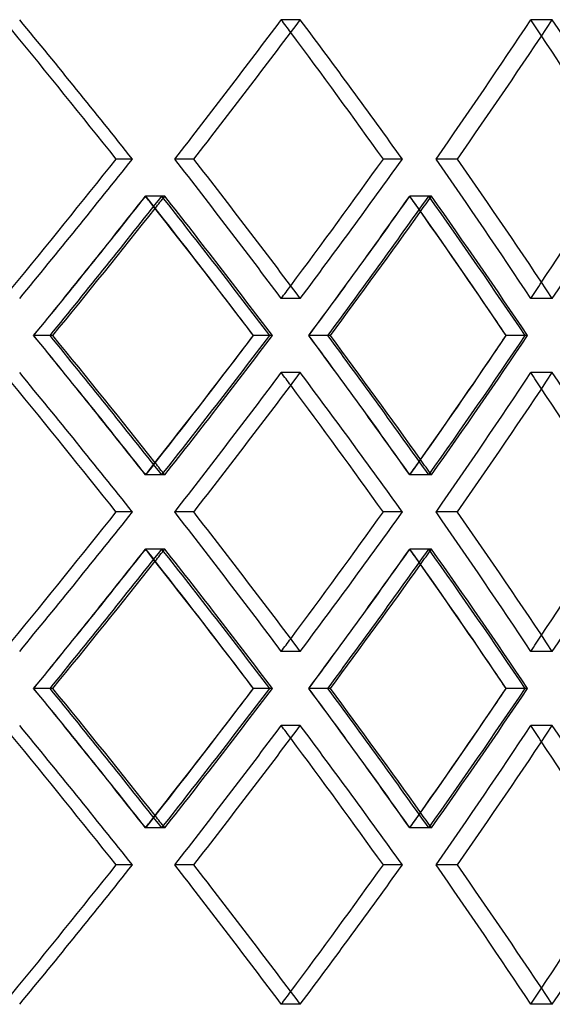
# Model space of a CAD drawing. Header units: millimetres. Extents: x -380 to 380, y -201 to 320.
# Tile 11 of 13: x 146 to 193, y 1 to 87. Entities that reach past the tile are written whole.
import ezdxf

# ---------------------------------------------------------------- set-up
doc = ezdxf.new("R2010")
doc.units = ezdxf.units.MM
doc.layers.add('HIDDEN', color=7, linetype='Continuous')
doc.layers.add('THICK', color=7, linetype='Continuous')

msp = doc.modelspace()

# ---------------------------------------------------------------- linework, layer by layer
at = {"layer": 'HIDDEN'}
for p, q in [((170.754, 86.769), (169.096, 86.769)), ((170.754, 86.769), (169.096, 86.769)), ((192.742, 86.769), (190.87, 86.769)), ((192.742, 86.769), (190.87, 86.769)), ((156.115, 74.617), (154.693, 74.617)), ((161.468, 74.617), (159.808, 74.617)), ((161.468, 74.617), (159.808, 74.617)), ((179.66, 74.617), (178, 74.617)), ((184.468, 74.617), (182.595, 74.617)), ((184.468, 74.617), (182.595, 74.617)), ((158.676, 71.386), (157.253, 71.386)), ((158.935, 71.386), (157.274, 71.386)), ((181.964, 71.386), (180.303, 71.386)), ((182.196, 71.386), (180.322, 71.386)), ((170.754, 62.464), (169.096, 62.464)), ((170.754, 62.464), (169.096, 62.464)), ((192.742, 62.464), (190.87, 62.464)), ((192.742, 62.464), (190.87, 62.464)), ((148.924, 59.233), (147.497, 59.233)), ((148.924, 59.233), (147.504, 59.233)), ((168.322, 59.233), (166.664, 59.233)), ((173.159, 59.233), (171.495, 59.233)), ((173.159, 59.233), (171.501, 59.233)), ((190.584, 59.233), (188.712, 59.233)), ((170.754, 56.002), (169.096, 56.002)), ((170.754, 56.002), (169.096, 56.002)), ((192.742, 56.002), (190.87, 56.002)), ((192.742, 56.002), (190.87, 56.002)), ((158.676, 47.081), (157.253, 47.081)), ((158.935, 47.081), (157.274, 47.081)), ((181.964, 47.081), (180.303, 47.081)), ((182.196, 47.081), (180.322, 47.081)), ((156.115, 43.85), (154.693, 43.85)), ((161.468, 43.85), (159.808, 43.85)), ((161.468, 43.85), (159.808, 43.85)), ((179.66, 43.85), (178, 43.85)), ((184.468, 43.85), (182.595, 43.85)), ((184.468, 43.85), (182.595, 43.85)), ((158.676, 40.619), (157.253, 40.619)), ((158.935, 40.619), (157.274, 40.619)), ((181.964, 40.619), (180.303, 40.619)), ((182.196, 40.619), (180.322, 40.619)), ((170.754, 31.698), (169.096, 31.698)), ((170.754, 31.698), (169.096, 31.698)), ((192.742, 31.698), (190.87, 31.698)), ((192.742, 31.698), (190.87, 31.698)), ((148.924, 28.467), (147.497, 28.467)), ((148.924, 28.467), (147.504, 28.467)), ((168.322, 28.467), (166.664, 28.467)), ((173.159, 28.467), (171.495, 28.467)), ((173.159, 28.467), (171.501, 28.467)), ((190.584, 28.467), (188.712, 28.467)), ((170.754, 25.236), (169.096, 25.236)), ((170.754, 25.236), (169.096, 25.236)), ((192.742, 25.236), (190.87, 25.236)), ((192.742, 25.236), (190.87, 25.236)), ((158.676, 16.314), (157.253, 16.314)), ((158.935, 16.314), (157.274, 16.314)), ((181.964, 16.314), (180.303, 16.314)), ((182.196, 16.314), (180.322, 16.314)), ((156.115, 13.083), (154.693, 13.083)), ((161.468, 13.083), (159.808, 13.083)), ((161.468, 13.083), (159.808, 13.083)), ((179.66, 13.083), (178, 13.083)), ((184.468, 13.083), (182.595, 13.083)), ((184.468, 13.083), (182.595, 13.083)), ((170.754, 0.931), (169.096, 0.931)), ((170.754, 0.931), (169.096, 0.931)), ((192.742, 0.931), (190.87, 0.931)), ((192.742, 0.931), (190.87, 0.931))]:
    msp.add_line(p, q, dxfattribs=at)
for centre, major_axis, ratio, start_param, end_param in [((0, 86.769), (-245.841, 245.841), 0.311613, -1.920083, -1.872873), ((0, 86.769), (-238.429, -238.429), 0.37925, 1.885614, 1.933288), ((0, 86.769), (-238.429, -238.429), 0.37925, 1.885614, 1.933288), ((0, 86.769), (-238.429, 238.429), 0.37925, -1.937631, -1.933288), ((0, 86.769), (-240.767, 240.767), 0.37925, -1.980498, -1.933288), ((0, 86.769), (-232.534, -232.534), 0.450063, 1.946029, 1.993703), ((0, 86.769), (-232.534, -232.534), 0.450063, 1.946029, 1.993703), ((0, 86.769), (-232.534, 232.534), 0.450063, -1.999236, -1.993703), ((0, 62.464), (-245.841, -245.841), 0.311613, 1.872873, 1.920083), ((0, 62.464), (-238.429, 238.429), 0.37925, -1.933288, -1.885614), ((0, 62.464), (-238.429, 238.429), 0.37925, -1.933288, -1.885614), ((0, 62.464), (-240.767, -240.767), 0.37925, 1.933288, 1.980498), ((0, 62.464), (-232.534, 232.534), 0.450063, -1.993703, -1.946029), ((0, 62.464), (-232.534, 232.534), 0.450063, -1.993703, -1.946029), ((0, 86.769), (-238.429, -238.429), 0.37925, 1.825094, 1.872924), ((0, 56.002), (-243.454, -243.454), 0.311613, 1.885544, 1.933236), ((0, 86.769), (-243.454, 243.454), 0.311613, -1.936779, -1.933236), ((0, 56.002), (-238.429, 238.429), 0.37925, -1.914258, -1.872924), ((0, 86.769), (-240.767, -240.767), 0.37925, 1.869362, 1.873511), ((0, 56.002), (-240.767, 240.767), 0.37925, -1.920739, -1.873511), ((0, 86.769), (-232.534, -232.534), 0.450063, 1.88551, 1.93334), ((0, 56.002), (-238.429, -238.429), 0.37925, 1.945959, 1.993651), ((0, 86.769), (-238.429, 238.429), 0.37925, -1.998256, -1.993651), ((0, 56.002), (-232.534, 232.534), 0.450063, -1.974673, -1.93334), ((0, 86.769), (-234.814, -234.814), 0.450063, 1.928726, 1.933926), ((0, 56.002), (-234.814, 234.814), 0.450063, -1.981155, -1.933926), ((0, 62.464), (-238.429, -238.429), 0.37925, 1.933288, 1.937631), ((0, 62.464), (-232.534, -232.534), 0.450063, 1.993703, 1.999236), ((0, 31.698), (-238.429, 238.429), 0.37925, -1.872924, -1.825094), ((0, 62.464), (-243.454, 243.454), 0.311613, -1.933236, -1.885544), ((0, 62.464), (-240.767, -240.767), 0.37925, 1.873511, 1.920739), ((0, 31.698), (-232.534, 232.534), 0.450063, -1.93334, -1.88551), ((0, 62.464), (-238.429, 238.429), 0.37925, -1.993651, -1.945959), ((0, 62.464), (-234.814, -234.814), 0.450063, 1.933926, 1.981155), ((0, 62.464), (-238.429, -238.429), 0.37925, 1.872924, 1.914258), ((0, 62.464), (-232.534, -232.534), 0.450063, 1.93334, 1.974673), ((0, 56.002), (-245.841, 245.841), 0.311613, -1.920083, -1.872873), ((0, 56.002), (-238.429, -238.429), 0.37925, 1.885614, 1.933288), ((0, 56.002), (-238.429, -238.429), 0.37925, 1.885614, 1.933288), ((0, 56.002), (-238.429, 238.429), 0.37925, -1.937631, -1.933288), ((0, 56.002), (-240.767, 240.767), 0.37925, -1.980498, -1.933288), ((0, 56.002), (-232.534, -232.534), 0.450063, 1.946029, 1.993703), ((0, 56.002), (-232.534, -232.534), 0.450063, 1.946029, 1.993703), ((0, 56.002), (-232.534, 232.534), 0.450063, -1.999236, -1.993703), ((0, 31.698), (-240.767, 240.767), 0.37925, -1.873511, -1.869362), ((0, 31.698), (-238.429, -238.429), 0.37925, 1.993651, 1.998256), ((0, 31.698), (-234.814, 234.814), 0.450063, -1.933926, -1.928726), ((0, 31.698), (-243.454, -243.454), 0.311613, 1.933236, 1.936779), ((0, 31.698), (-245.841, -245.841), 0.311613, 1.872873, 1.920083), ((0, 31.698), (-238.429, 238.429), 0.37925, -1.933288, -1.885614), ((0, 31.698), (-238.429, 238.429), 0.37925, -1.933288, -1.885614), ((0, 31.698), (-240.767, -240.767), 0.37925, 1.933288, 1.980498), ((0, 31.698), (-232.534, 232.534), 0.450063, -1.993703, -1.946029), ((0, 31.698), (-232.534, 232.534), 0.450063, -1.993703, -1.946029), ((0, 56.002), (-238.429, -238.429), 0.37925, 1.825094, 1.872924), ((0, 25.236), (-243.454, -243.454), 0.311613, 1.885544, 1.933236), ((0, 56.002), (-243.454, 243.454), 0.311613, -1.936779, -1.933236), ((0, 25.236), (-238.429, 238.429), 0.37925, -1.914258, -1.872924), ((0, 56.002), (-240.767, -240.767), 0.37925, 1.869362, 1.873511), ((0, 25.236), (-240.767, 240.767), 0.37925, -1.920739, -1.873511), ((0, 56.002), (-232.534, -232.534), 0.450063, 1.88551, 1.93334), ((0, 25.236), (-238.429, -238.429), 0.37925, 1.945959, 1.993651), ((0, 56.002), (-238.429, 238.429), 0.37925, -1.998256, -1.993651), ((0, 25.236), (-232.534, 232.534), 0.450063, -1.974673, -1.93334), ((0, 56.002), (-234.814, -234.814), 0.450063, 1.928726, 1.933926), ((0, 25.236), (-234.814, 234.814), 0.450063, -1.981155, -1.933926), ((0, 31.698), (-238.429, -238.429), 0.37925, 1.933288, 1.937631), ((0, 31.698), (-232.534, -232.534), 0.450063, 1.993703, 1.999236), ((0, 0.931), (-238.429, 238.429), 0.37925, -1.872924, -1.825094), ((0, 31.698), (-243.454, 243.454), 0.311613, -1.933236, -1.885544), ((0, 31.698), (-240.767, -240.767), 0.37925, 1.873511, 1.920739), ((0, 0.931), (-232.534, 232.534), 0.450063, -1.93334, -1.88551), ((0, 31.698), (-238.429, 238.429), 0.37925, -1.993651, -1.945959), ((0, 31.698), (-234.814, -234.814), 0.450063, 1.933926, 1.981155), ((0, 31.698), (-238.429, -238.429), 0.37925, 1.872924, 1.914258), ((0, 31.698), (-232.534, -232.534), 0.450063, 1.93334, 1.974673), ((0, 25.236), (-245.841, 245.841), 0.311613, -1.920083, -1.872873), ((0, 25.236), (-238.429, -238.429), 0.37925, 1.885614, 1.933288), ((0, 25.236), (-238.429, -238.429), 0.37925, 1.885614, 1.933288), ((0, 25.236), (-238.429, 238.429), 0.37925, -1.937631, -1.933288), ((0, 25.236), (-240.767, 240.767), 0.37925, -1.980498, -1.933288), ((0, 25.236), (-232.534, -232.534), 0.450063, 1.946029, 1.993703), ((0, 25.236), (-232.534, -232.534), 0.450063, 1.946029, 1.993703), ((0, 25.236), (-232.534, 232.534), 0.450063, -1.999236, -1.993703), ((0, 0.931), (-243.454, -243.454), 0.311613, 1.933236, 1.936779), ((0, 0.931), (-240.767, 240.767), 0.37925, -1.873511, -1.869362), ((0, 0.931), (-238.429, -238.429), 0.37925, 1.993651, 1.998256), ((0, 0.931), (-234.814, 234.814), 0.450063, -1.933926, -1.928726), ((0, 0.931), (-245.841, -245.841), 0.311613, 1.872873, 1.920083), ((0, 0.931), (-238.429, 238.429), 0.37925, -1.933288, -1.885614), ((0, 0.931), (-238.429, 238.429), 0.37925, -1.933288, -1.885614), ((0, 0.931), (-240.767, -240.767), 0.37925, 1.933288, 1.980498), ((0, 0.931), (-232.534, 232.534), 0.450063, -1.993703, -1.946029), ((0, 0.931), (-232.534, 232.534), 0.450063, -1.993703, -1.946029), ((0, 0.931), (-238.429, -238.429), 0.37925, 1.933288, 1.937631), ((0, 0.931), (-232.534, -232.534), 0.450063, 1.993703, 1.999236)]:
    msp.add_ellipse(centre, major_axis=major_axis, ratio=ratio, start_param=start_param, end_param=end_param, dxfattribs=at)
at = {"layer": 'THICK'}
for p, q in [((156.115, 74.617), (154.693, 74.617)), ((179.66, 74.617), (178, 74.617)), ((149.164, 59.233), (148.924, 59.233)), ((168.099, 59.233), (166.671, 59.233)), ((173.377, 59.233), (173.159, 59.233)), ((190.386, 59.233), (188.718, 59.233)), ((156.115, 43.85), (154.693, 43.85)), ((179.66, 43.85), (178, 43.85)), ((149.164, 28.467), (148.924, 28.467)), ((168.099, 28.467), (166.671, 28.467)), ((173.377, 28.467), (173.159, 28.467)), ((190.386, 28.467), (188.718, 28.467)), ((156.115, 13.083), (154.693, 13.083)), ((179.66, 13.083), (178, 13.083))]:
    msp.add_line(p, q, dxfattribs=at)
for centre, major_axis, ratio, start_param, end_param in [((0, 86.769), (-245.841, 245.841), 0.311613, -1.920083, -1.872873), ((0, 86.769), (-240.767, -240.767), 0.37925, 1.886077, 1.933288), ((0, 86.769), (-240.767, 240.767), 0.37925, -1.980498, -1.933288), ((0, 86.769), (-234.814, -234.814), 0.450063, 1.946493, 1.993703), ((0, 86.769), (-234.814, 234.814), 0.450063, -2.040914, -1.993703), ((0, 86.769), (-243.454, 243.454), 0.311613, -1.920546, -1.876256), ((0, 86.769), (-238.429, 238.429), 0.37925, -1.980961, -1.937631), ((0, 86.769), (-232.534, 232.534), 0.450063, -2.041377, -1.999236), ((0, 62.464), (-243.454, -243.454), 0.311613, 1.876256, 1.920546), ((0, 62.464), (-245.841, -245.841), 0.311613, 1.872873, 1.920083), ((0, 62.464), (-240.767, 240.767), 0.37925, -1.933288, -1.886077), ((0, 62.464), (-238.429, -238.429), 0.37925, 1.937631, 1.980961), ((0, 62.464), (-240.767, -240.767), 0.37925, 1.933288, 1.980498), ((0, 62.464), (-234.814, 234.814), 0.450063, -1.993703, -1.946493), ((0, 62.464), (-232.534, -232.534), 0.450063, 1.999236, 2.041377), ((0, 62.464), (-234.814, -234.814), 0.450063, 1.993703, 2.040914), ((0, 56.002), (-245.841, -245.841), 0.311613, 1.885421, 1.932649), ((0, 86.769), (-245.841, 245.841), 0.311613, -1.980011, -1.932649), ((0, 56.002), (-240.767, -240.767), 0.37925, 1.945836, 1.993064), ((0, 86.769), (-240.767, 240.767), 0.37925, -2.040427, -1.993064), ((0, 86.769), (-243.454, 243.454), 0.311613, -1.981066, -1.936779), ((0, 86.769), (-240.767, -240.767), 0.37925, 1.826149, 1.869362), ((0, 86.769), (-234.814, -234.814), 0.450063, 1.886564, 1.928726), ((0, 86.769), (-238.429, 238.429), 0.37925, -2.041481, -1.998256), ((0, 56.002), (-238.429, 238.429), 0.37925, -1.920616, -1.914258), ((0, 56.002), (-232.534, 232.534), 0.450063, -1.981032, -1.974673), ((0, 62.464), (-245.841, 245.841), 0.311613, -1.932649, -1.885421), ((0, 31.698), (-240.767, 240.767), 0.37925, -1.869362, -1.826149), ((0, 31.698), (-243.454, -243.454), 0.311613, 1.936779, 1.981066), ((0, 31.698), (-245.841, -245.841), 0.311613, 1.932649, 1.980011), ((0, 62.464), (-238.429, -238.429), 0.37925, 1.914258, 1.920616), ((0, 62.464), (-240.767, 240.767), 0.37925, -1.993064, -1.945836), ((0, 31.698), (-234.814, 234.814), 0.450063, -1.928726, -1.886564), ((0, 31.698), (-238.429, -238.429), 0.37925, 1.998256, 2.041481), ((0, 31.698), (-240.767, -240.767), 0.37925, 1.993064, 2.040427), ((0, 62.464), (-232.534, -232.534), 0.450063, 1.974673, 1.981032), ((0, 56.002), (-245.841, 245.841), 0.311613, -1.920083, -1.872873), ((0, 56.002), (-240.767, -240.767), 0.37925, 1.886077, 1.933288), ((0, 56.002), (-240.767, 240.767), 0.37925, -1.980498, -1.933288), ((0, 56.002), (-234.814, -234.814), 0.450063, 1.946493, 1.993703), ((0, 56.002), (-234.814, 234.814), 0.450063, -2.040914, -1.993703), ((0, 56.002), (-243.454, 243.454), 0.311613, -1.920546, -1.876256), ((0, 56.002), (-238.429, 238.429), 0.37925, -1.980961, -1.937631), ((0, 56.002), (-232.534, 232.534), 0.450063, -2.041377, -1.999236), ((0, 31.698), (-243.454, -243.454), 0.311613, 1.876256, 1.920546), ((0, 31.698), (-245.841, -245.841), 0.311613, 1.872873, 1.920083), ((0, 31.698), (-240.767, 240.767), 0.37925, -1.933288, -1.886077), ((0, 31.698), (-238.429, -238.429), 0.37925, 1.937631, 1.980961), ((0, 31.698), (-240.767, -240.767), 0.37925, 1.933288, 1.980498), ((0, 31.698), (-234.814, 234.814), 0.450063, -1.993703, -1.946493), ((0, 31.698), (-232.534, -232.534), 0.450063, 1.999236, 2.041377), ((0, 31.698), (-234.814, -234.814), 0.450063, 1.993703, 2.040914), ((0, 25.236), (-245.841, -245.841), 0.311613, 1.885421, 1.932649), ((0, 56.002), (-245.841, 245.841), 0.311613, -1.980011, -1.932649), ((0, 25.236), (-240.767, -240.767), 0.37925, 1.945836, 1.993064), ((0, 56.002), (-240.767, 240.767), 0.37925, -2.040427, -1.993064), ((0, 56.002), (-240.767, -240.767), 0.37925, 1.826149, 1.869362), ((0, 56.002), (-243.454, 243.454), 0.311613, -1.981066, -1.936779), ((0, 56.002), (-234.814, -234.814), 0.450063, 1.886564, 1.928726), ((0, 56.002), (-238.429, 238.429), 0.37925, -2.041481, -1.998256), ((0, 25.236), (-238.429, 238.429), 0.37925, -1.920616, -1.914258), ((0, 25.236), (-232.534, 232.534), 0.450063, -1.981032, -1.974673), ((0, 31.698), (-245.841, 245.841), 0.311613, -1.932649, -1.885421), ((0, 0.931), (-240.767, 240.767), 0.37925, -1.869362, -1.826149), ((0, 0.931), (-243.454, -243.454), 0.311613, 1.936779, 1.981066), ((0, 0.931), (-245.841, -245.841), 0.311613, 1.932649, 1.980011), ((0, 31.698), (-238.429, -238.429), 0.37925, 1.914258, 1.920616), ((0, 31.698), (-240.767, 240.767), 0.37925, -1.993064, -1.945836), ((0, 0.931), (-234.814, 234.814), 0.450063, -1.928726, -1.886564), ((0, 0.931), (-238.429, -238.429), 0.37925, 1.998256, 2.041481), ((0, 0.931), (-240.767, -240.767), 0.37925, 1.993064, 2.040427), ((0, 31.698), (-232.534, -232.534), 0.450063, 1.974673, 1.981032), ((0, 25.236), (-245.841, 245.841), 0.311613, -1.920083, -1.872873), ((0, 25.236), (-240.767, -240.767), 0.37925, 1.886077, 1.933288), ((0, 25.236), (-240.767, 240.767), 0.37925, -1.980498, -1.933288), ((0, 25.236), (-234.814, -234.814), 0.450063, 1.946493, 1.993703), ((0, 25.236), (-234.814, 234.814), 0.450063, -2.040914, -1.993703), ((0, 25.236), (-243.454, 243.454), 0.311613, -1.920546, -1.876256), ((0, 25.236), (-238.429, 238.429), 0.37925, -1.980961, -1.937631), ((0, 25.236), (-232.534, 232.534), 0.450063, -2.041377, -1.999236), ((0, 0.931), (-243.454, -243.454), 0.311613, 1.876256, 1.920546), ((0, 0.931), (-245.841, -245.841), 0.311613, 1.872873, 1.920083), ((0, 0.931), (-240.767, 240.767), 0.37925, -1.933288, -1.886077), ((0, 0.931), (-238.429, -238.429), 0.37925, 1.937631, 1.980961), ((0, 0.931), (-240.767, -240.767), 0.37925, 1.933288, 1.980498), ((0, 0.931), (-234.814, 234.814), 0.450063, -1.993703, -1.946493), ((0, 0.931), (-232.534, -232.534), 0.450063, 1.999236, 2.041377), ((0, 0.931), (-234.814, -234.814), 0.450063, 1.993703, 2.040914)]:
    msp.add_ellipse(centre, major_axis=major_axis, ratio=ratio, start_param=start_param, end_param=end_param, dxfattribs=at)

doc.saveas('drawing.dxf')
